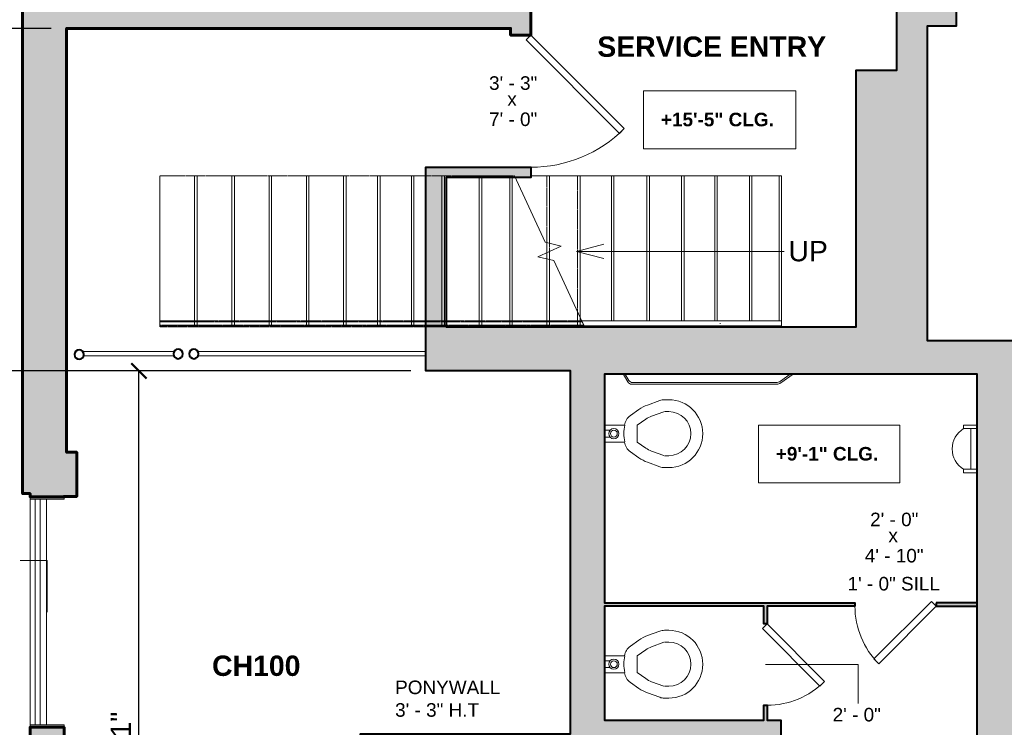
# Model space of a CAD drawing. Header units: inches. Extents: x -2078 to 109126, y -964 to 6385.
# Tile 107 of 137: x 17839 to 18129, y 4228 to 4436. Entities that reach past the tile are written whole.
import ezdxf

# ---------------------------------------------------------------- set-up
doc = ezdxf.new("R2010")
doc.units = ezdxf.units.IN
doc.header["$MEASUREMENT"] = 0
doc.linetypes.add('Overhead 1_16_', pattern=[0.101562, 0.0625, -0.039062])
for name, color, linetype, lineweight in [('A-ANNO', 2, 'Continuous', 5), ('A-ANNO-DIMS', 1, 'Continuous', 9), ('A-COLS', 3, 'Continuous', 9), ('A-DETAIL-3', 40, 'Continuous', 15), ('A-DOOR', 1, 'Continuous', 18), ('A-FIXT', 150, 'Continuous', 9), ('A-GENM', 13, 'Continuous', 9), ('A-RAILING', 4, 'Continuous', 9), ('A-STRS', 4, 'Continuous', 9), ('A-STRS-MBND', 31, 'Overhead 1_16_', 9), ('A-WALL', 3, 'Continuous', 40), ('A-WINDOWS', 2, 'Continuous', 18), ('S-STRS-ANNO', 31, 'Continuous', 9), ('S-STRS-MBND', 31, 'Continuous', 9)]:
    doc.layers.add(name, color=color, linetype=linetype, lineweight=lineweight)
doc.layers.add('A-HATCH', color=9, linetype='Continuous')
doc.styles.add('Arial', font='arial.ttf')
doc.styles.add('Arial_1', font='arial.ttf', dxfattribs={"height": 0.0625})
doc.styles.add('Arial_2', font='arial.ttf', dxfattribs={"height": 3})
doc.styles.add('Arial_B', font='arialbd.ttf', dxfattribs={"height": 4.5})
doc.styles.add('Arial_B_1', font='arialbd.ttf', dxfattribs={"height": 3})
doc.styles.add('Jay Cad', font='arial.ttf', dxfattribs={"height": 0.125})
doc.styles.add('JC', font='arial.ttf', dxfattribs={"height": 0.125})
doc.dimstyles.new('Jay Cad - DIMS', dxfattribs={"dimtxt": 0.125, "dimasz": 0.09375, "dimexe": 0.09375, "dimexo": 0.09375, "dimgap": 0.046875, "dimtad": 1, "dimdec": 1, "dimzin": 0, "dimdsep": 46, "dimlunit": 4, "dimtxsty": 'Jay Cad', "dimblk": 'ARCHTICK', "dimcen": 0.09, "dimclrd": 1, "dimclre": 1, "dimclrt": 256, "dimadec": 0, "dimazin": 0, "dimtfac": 1, "dimtdec": 1, "dimtofl": 0, "dimtmove": 1, "dimatfit": 3, "dimfxl": 1, "dimtolj": 1, "dimtzin": 0, "dimarcsym": 0})
doc.dimstyles.new('JC-DIMS', dxfattribs={"dimtxt": 0.125, "dimasz": 0.09375, "dimexe": 0.09375, "dimexo": 0.09375, "dimgap": 0.046875, "dimtad": 1, "dimdec": 1, "dimzin": 0, "dimdsep": 46, "dimlunit": 4, "dimtxsty": 'JC', "dimblk": 'ARCHTICK', "dimcen": 0.09, "dimclrd": 1, "dimclre": 1, "dimclrt": 256, "dimadec": 0, "dimazin": 0, "dimtfac": 1, "dimtdec": 1, "dimtofl": 0, "dimtmove": 1, "dimatfit": 3, "dimfxl": 1, "dimtolj": 1, "dimtzin": 0, "dimarcsym": 0})

# ---------------------------------------------------------------- blocks, each defined once
blk = doc.blocks.new('JC_DOOR_SINGLE PANEL - SINGLE DOOR-1525210-1st Floor Plan')
at = {"layer": 'A-DOOR', "lineweight": 30}
for p, q in [((-9.49, -29.16), (18.09, -1.59)), ((18.09, -1.59), (19.5, -3)), ((19.5, -3), (-8.08, -30.58)), ((-8.08, -30.58), (-9.49, -29.16))]:
    blk.add_line(p, q, dxfattribs=at)
at = {"layer": 'A-DOOR', "lineweight": 9}
blk.add_arc((19.5, -3), 39, 180, 225, dxfattribs=at)
blk = doc.blocks.new('Railing - Railing-1590628-1st Floor Plan')
at = {"layer": 'A-RAILING', "linetype": 'Overhead 1_16_'}
for p, q in [((-898.01, 287.72), (-898.01, 288.72)), ((-773.33, 288.72), (-898.01, 288.72)), ((-898.01, 287.72), (-898.01, 288.72)), ((-773.33, 288.72), (-898.01, 288.72)), ((-898.01, 287.72), (-898.01, 288.72)), ((-773.33, 288.72), (-898.01, 288.72)), ((-898.01, 287.72), (-898.01, 288.72)), ((-773.33, 288.72), (-898.01, 288.72)), ((-898.01, 287.72), (-898.01, 288.72)), ((-773.33, 288.72), (-898.01, 288.72)), ((-772.87, 287.72), (-898.01, 287.72)), ((-772.87, 287.72), (-898.01, 287.72)), ((-772.87, 287.72), (-898.01, 287.72)), ((-772.87, 287.72), (-898.01, 287.72)), ((-772.87, 287.72), (-898.01, 287.72))]:
    blk.add_line(p, q, dxfattribs=at)
blk = doc.blocks.new('Top Rail Type - Top Rail_Internal_-1590645-1st Floor Plan')
at = {"layer": 'A-RAILING'}
for p, q in [((-714.51, 288.97), (-733.91, 288.97)), ((-732.62, 288.14), (-732.62, 288.3)), ((-733.91, 287.47), (-714.51, 287.47))]:
    blk.add_line(p, q, dxfattribs=at)
at = {"layer": 'A-RAILING', "flags": 128}
blk.add_lwpolyline([(-714.51, 288.29), (-714.51, 288.22), (-714.51, 288.14)], dxfattribs=at)
blk = doc.blocks.new('Top Rail Type - Top Rail_Internal_-V6-1st Floor Plan')
at = {"layer": 'A-RAILING', "linetype": 'Overhead 1_16_'}
for p, q in [((-898.01, 287.47), (-898.01, 288.97)), ((-773.45, 288.97), (-898.01, 288.97)), ((-772.75, 287.47), (-898.01, 287.47))]:
    blk.add_line(p, q, dxfattribs=at)
at = {"layer": 'A-RAILING'}
for p, q in [((-773.45, 288.97), (-772.75, 287.47)), ((-714.51, 288.97), (-773.45, 288.97)), ((-714.51, 287.47), (-714.51, 288.97)), ((-714.51, 287.47), (-772.75, 287.47))]:
    blk.add_line(p, q, dxfattribs=at)
blk = doc.blocks.new('M_Urinal-Wall-3D - M_Urinal-Wall-3D-1633747-1st Floor Plan')
at = {"layer": 'A-FIXT'}
for p, q in [((-10.29, 9.5), (-11.29, 9.5)), ((-11.29, 9.5), (-11.29, 5.5)), ((-10.29, 9.5), (-10.29, 5.5)), ((2.73, 9.5), (1.71, 9.5)), ((1.71, 9.5), (1.71, 5.5)), ((2.73, 5.5), (2.73, 9.5)), ((-10.29, 7.35), (-10.29, 5.5)), ((1.71, 7.35), (-10.29, 7.35)), ((1.71, 5.5), (1.71, 7.35))]:
    blk.add_line(p, q, dxfattribs=at)
blk.add_arc((-4.29, 5.89), 7, 31.0027, 148.9973, dxfattribs=at)
blk = doc.blocks.new('M_Toilet-Commercial-Wall-3D - 380mm Seat Height-1634940-1st Floor Plan')
at = {"layer": 'A-FIXT'}
for p, q in [((5.94, 24), (5.94, 22.71)), ((9.44, 22.71), (9.44, 24)), ((22.44, 24), (22.44, 22.71)), ((25.94, 22.71), (25.94, 24)), ((6.18, 21.34), (7.5, 17.72)), ((10.79, 18.92), (9.47, 22.53)), ((22.41, 22.53), (21.1, 18.92)), ((24.38, 17.72), (25.7, 21.34)), ((8.82, 15.18), (10.6, 12.64)), ((13.47, 14.65), (11.69, 17.18)), ((13.47, 14.65), (18.42, 14.65)), ((20.19, 17.18), (18.42, 14.65)), ((21.28, 12.64), (23.06, 15.18)), ((13.44, 10.96), (13.44, 5)), ((18.44, 5), (18.44, 10.96)), ((14.93, 5), (14.93, 6.67)), ((16.95, 5), (16.95, 6.67))]:
    blk.add_line(p, q, dxfattribs=at)
for centre, radius, start, end in [((15.94, 24), 10, 90, 180), ((15.94, 24), 10, 0, 90), ((15.94, 24), 6.5, 90, 180), ((15.94, 24), 6.5, 360, 90), ((9.94, 22.71), 4, 180, 200), ((21.94, 22.71), 4, 340, 0), ((17.83, 21.48), 11, 200, 215), ((17.83, 21.48), 7.5, 200, 215), ((14.05, 21.48), 7.5, 325, 340), ((14.05, 21.48), 11, 325, 340), ((13.88, 14.93), 4, 215, 263.7549), ((18.01, 14.93), 4, 276.2451, 325), ((15.9, 20.78), 10.07, 255.8499, 284.1501), ((15.94, 7.78), 1.5, 360, 180), ((15.94, 7.78), 1, 360, 180), ((15.94, 7.78), 1.5, 180, 0), ((15.94, 7.78), 1, 180, 360)]:
    blk.add_arc(centre, radius, start, end, dxfattribs=at)
blk = doc.blocks.new('JC_SINGLE DOOR-NO TRIM - SINGLE DOOR-1728652-1st Floor Plan')
at = {"layer": 'A-DOOR', "lineweight": 30}
for p, q in [((-6.38, -16.06), (10.59, 0.91)), ((10.59, 0.91), (12, -0.5)), ((12, -0.5), (-4.97, -17.47)), ((-4.97, -17.47), (-6.38, -16.06))]:
    blk.add_line(p, q, dxfattribs=at)
at = {"layer": 'A-DOOR', "lineweight": 9}
blk.add_arc((12, -0.5), 24, 180, 225, dxfattribs=at)
blk = doc.blocks.new('JC_WINDOW LOUVERS - LOUVERS-1723858-1st Floor Plan')
at = {"layer": 'A-GENM'}
for p, q in [((-33.25, 3.25), (-33.25, 4.75)), ((33.25, 4.75), (-33.25, 4.75)), ((-33.25, 1.75), (-33.25, 3.25)), ((-33.25, 3.25), (33.25, 3.25)), ((33.25, 4.75), (33.25, 3.25)), ((33.25, 3.25), (33.25, 1.75)), ((-33.25, 1.75), (33.25, 1.75))]:
    blk.add_line(p, q, dxfattribs=at)
at = {"layer": 'A-WINDOWS'}
for p, q in [((-34, 4.75), (-33.25, 4.75)), ((33.25, 4.75), (-33.25, 4.75)), ((-33.25, -5.25), (-33.25, 4.75)), ((33.25, -5.25), (33.25, 4.75)), ((34, 4.75), (33.25, 4.75)), ((-33.25, -0.08), (33.25, -0.08)), ((-33.25, -5.25), (-34, -5.25)), ((33.25, -5.25), (34, -5.25))]:
    blk.add_line(p, q, dxfattribs=at)
blk = doc.blocks.new('JC_COLUMN ROUND - COLUMN - ROUND-1643050-1st Floor Plan')
at = {"layer": 'A-COLS', "lineweight": 40}
for start, end in [(90, 180), (180, 360), (0, 90)]:
    blk.add_arc((0, 0), 1.39, start, end, dxfattribs=at)
blk = doc.blocks.new('_ArchTick')
at = {"color": 0, "linetype": 'ByBlock', "const_width": 0.15}
blk.add_lwpolyline([(-0.5, -0.5), (0.5, 0.5)], dxfattribs=at)
blk = doc.blocks.new('*D1183')
at = {"layer": 'A-ANNO-DIMS', "color": 1, "lineweight": -2, "transparency": 16777216}
for p, q in [((17953.96, 4332.88), (17869.23, 4332.88)), ((17873.73, 4105.88), (17873.73, 4332.88)), ((17921.46, 4105.88), (17869.23, 4105.88))]:
    blk.add_line(p, q, dxfattribs=at)
at = {"layer": 'Defpoints', "color": 0, "transparency": 16777216}
for p in [(17873.73, 4332.88), (17958.46, 4332.88), (17925.96, 4105.88)]:
    blk.add_point(p, dxfattribs=at)
at = {"layer": 'A-ANNO-DIMS', "color": 1, "lineweight": -2, "transparency": 16777216, "xscale": 4.5, "yscale": 4.5, "zscale": 4.5}
for p, rotation in [((17873.73, 4332.88), 90), ((17873.73, 4105.88), 270)]:
    blk.add_blockref('_ArchTick', p, dxfattribs=dict(at, rotation=rotation))
at = {"layer": 'A-ANNO-DIMS', "transparency": 16777216, "insert": (17868.42, 4219.38), "char_height": 6, "width": 0.5739, "attachment_point": 5, "rotation": 90, "style": 'JC'}
blk.add_mtext('\\A1;18\'-11"', dxfattribs=at)
blk = doc.blocks.new('*D1185')
at = {"layer": 'A-ANNO', "color": 1, "lineweight": -2, "transparency": 16777216}
for p, q in [((17847.89, 4433.88), (17631.76, 4433.88)), ((17636.26, 4332.88), (17636.26, 4433.88)), ((17953.96, 4332.88), (17631.76, 4332.88))]:
    blk.add_line(p, q, dxfattribs=at)
at = {"layer": 'Defpoints', "color": 0, "transparency": 16777216}
for p in [(17636.26, 4433.88), (17852.39, 4433.88), (17958.46, 4332.88)]:
    blk.add_point(p, dxfattribs=at)
at = {"layer": 'A-ANNO', "color": 1, "lineweight": -2, "transparency": 16777216, "xscale": 4.5, "yscale": 4.5, "zscale": 4.5}
for p, rotation in [((17636.26, 4433.88), 90), ((17636.26, 4332.88), 270)]:
    blk.add_blockref('_ArchTick', p, dxfattribs=dict(at, rotation=rotation))
at = {"layer": 'A-ANNO', "transparency": 16777216, "insert": (17630.95, 4383.38), "char_height": 6, "attachment_point": 5, "rotation": 90, "style": 'Jay Cad'}
blk.add_mtext('\\A1;8\'-5"', dxfattribs=at)
blk = doc.blocks.new('JC- existing door Tag_quad - JC- existing door Tag_quad-839775-1st Floor Plan')
at = {"layer": 'A-ANNO', "insert": (-0.0234, 0.0378), "char_height": 0.0625, "width": 0.0505, "attachment_point": 1, "style": 'Arial_1', "bg_fill": 3, "box_fill_scale": 1.25, "bg_fill_color": 256, "bg_fill_true_color": 13158600, "bg_fill_transparency": 0}
blk.add_mtext('x', dxfattribs=at)
blk = doc.blocks.new('*D1229')
at = {"layer": 'A-ANNO', "color": 1, "lineweight": -2, "transparency": 16777216}
for p, q in [((17847.89, 4433.88), (17600.73, 4433.88)), ((17605.23, 4433.88), (17605.23, 4048.88)), ((17852.64, 4048.88), (17600.73, 4048.88))]:
    blk.add_line(p, q, dxfattribs=at)
at = {"layer": 'Defpoints', "color": 0, "transparency": 16777216}
for p in [(17852.39, 4433.88), (17605.23, 4048.88), (17857.14, 4048.88)]:
    blk.add_point(p, dxfattribs=at)
at = {"layer": 'A-ANNO', "color": 1, "lineweight": -2, "transparency": 16777216, "xscale": 4.5, "yscale": 4.5, "zscale": 4.5}
for p, rotation in [((17605.23, 4433.88), 90), ((17605.23, 4048.88), 270)]:
    blk.add_blockref('_ArchTick', p, dxfattribs=dict(at, rotation=rotation))
at = {"layer": 'A-ANNO', "transparency": 16777216, "insert": (17599.92, 4241.38), "char_height": 6, "attachment_point": 5, "rotation": 90, "style": 'Jay Cad'}
blk.add_mtext('\\A1;32\'-1"', dxfattribs=at)
blk = doc.blocks.new('*D1235')
at = {"layer": 'A-ANNO', "color": 1, "lineweight": -2, "transparency": 16777216}
for p, q in [((17847.89, 4519.88), (17568.51, 4519.88)), ((17573.01, 3679.88), (17573.01, 4519.88)), ((17847.2, 3679.88), (17568.51, 3679.88))]:
    blk.add_line(p, q, dxfattribs=at)
at = {"layer": 'Defpoints', "color": 0, "transparency": 16777216}
for p in [(17573.01, 4519.88), (17852.39, 4519.88), (17851.7, 3679.88)]:
    blk.add_point(p, dxfattribs=at)
at = {"layer": 'A-ANNO', "color": 1, "lineweight": -2, "transparency": 16777216, "xscale": 4.5, "yscale": 4.5, "zscale": 4.5}
for p, rotation in [((17573.01, 4519.88), 90), ((17573.01, 3679.88), 270)]:
    blk.add_blockref('_ArchTick', p, dxfattribs=dict(at, rotation=rotation))
at = {"layer": 'A-ANNO', "transparency": 16777216, "insert": (17567.7, 4099.88), "char_height": 6, "attachment_point": 5, "rotation": 90, "style": 'Jay Cad'}
blk.add_mtext("\\A1;70'", dxfattribs=at)
blk = doc.blocks.new('JC- existing door Tag_quad_sill - JC- existing door Tag_quad_sill-1728298-1st Floor Plan')
at = {"layer": 'A-ANNO', "insert": (-0.0234, 0.0378), "char_height": 0.0625, "width": 0.0505, "attachment_point": 1, "style": 'Arial_1', "bg_fill": 2}
blk.add_mtext('x', dxfattribs=at)

msp = doc.modelspace()

# ---------------------------------------------------------------- hatches: boundary and pattern name
at = {"layer": 'A-HATCH'}
h = msp.add_hatch(color=256, dxfattribs=at)
h.dxf.hatch_style = 1
h.paths.add_polyline_path([(19358.414, 4048.88), (19323.414, 4048.88), (19323.414, 4039.88), (19358.414, 4039.88)])
h.paths.add_polyline_path([(19287.414, 4048.88), (19245.414, 4048.88), (19245.414, 4039.88), (19287.414, 4039.88)])
h.paths.add_polyline_path([(19225.414, 4048.88), (19187.414, 4048.88), (19187.414, 4072.654), (19185.414, 4072.654), (19185.414, 4342.098), (19175.456, 4342.098), (19175.456, 4336.098), (19179.414, 4336.098), (19179.414, 4270.467), (19119.456, 4270.467), (19119.456, 4336.098), (19147.456, 4336.098), (19147.456, 4342.098), (19118.414, 4342.098), (19118.414, 4347.88), (19112.414, 4347.88), (19112.414, 4342.098), (19112.456, 4342.098), (19112.456, 4319.501), (18948.414, 4319.501), (18948.414, 4568.38), (18935.414, 4568.38), (18935.414, 4048.88), (18935.618, 4048.88), (18935.618, 4039.88), (19059.414, 4039.88), (19059.414, 4048.88), (18948.414, 4048.88), (18948.414, 4313.501), (19112.456, 4313.501), (19112.456, 4264.467), (19175.414, 4264.467), (19175.414, 4048.88), (19095.414, 4048.88), (19095.414, 4039.88), (19225.414, 4039.88)])
h.paths.add_polyline_path([(19187.414, 4568.38), (19175.414, 4568.38), (19175.414, 4478.38), (19179.22, 4478.38), (19179.22, 4397.501), (19162.22, 4397.501), (19162.22, 4391.501), (19185.22, 4391.501), (19185.22, 4478.38), (19187.414, 4478.38)], flags=17)
h.paths.add_polyline_path([(19064.414, 4515.501), (19058.414, 4515.501), (19058.414, 4391.501), (19112.414, 4391.501), (19112.414, 4383.88), (19118.414, 4383.88), (19118.414, 4391.501), (19126.22, 4391.501), (19126.22, 4397.501), (19064.414, 4397.501)], flags=17)
h.paths.add_polyline_path([(19427.414, 4568.38), (19415.414, 4568.38), (19415.414, 4525.501), (19414.914, 4525.501), (19414.914, 4515.501), (19415.414, 4515.501), (19415.414, 4478.38), (19427.414, 4478.38)])
h.paths.add_polyline_path([(19414.914, 4525.501), (19187.414, 4525.501), (19187.414, 4515.501), (19414.914, 4515.501)])
h.paths.add_polyline_path([(18709.414, 4568.38), (18696.414, 4568.38), (18696.414, 4525.501), (18696.414, 4515.501), (18696.414, 4477.38), (18709.414, 4477.38)])
h.paths.add_polyline_path([(18696.414, 4525.501), (18695.414, 4525.501), (18468.414, 4525.501), (18468.414, 4515.501), (18537.414, 4515.501), (18550.414, 4515.501), (18695.414, 4515.501), (18696.414, 4515.501)])
h.paths.add_polyline_path([(18468.414, 4568.38), (18455.414, 4568.38), (18455.414, 4474.074), (18461.414, 4474.074), (18461.414, 4477.38), (18468.414, 4477.38)])
h.paths.add_polyline_path([(18550.414, 4515.501), (18537.414, 4515.501), (18537.414, 4432.074), (18461.414, 4432.074), (18461.414, 4438.074), (18455.414, 4438.074), (18455.414, 4432.074), (18455.414, 4427.074), (18537.414, 4427.074), (18537.414, 4051.88), (18468.179, 4051.88), (18468.179, 4072.983), (18456.179, 4072.983), (18456.179, 4048.88), (18273.135, 4048.88), (18273.135, 4039.88), (18475.941, 4039.88), (18475.941, 4048.88), (18511.941, 4048.88), (18511.941, 4039.88), (18552.618, 4039.88), (18552.618, 4048.88), (18550.414, 4048.88)])
h.paths.add_polyline_path([(18455.414, 4432.074), (18307.422, 4432.074), (18307.422, 4427.074), (18455.414, 4427.074)], flags=17)
h.paths.add_polyline_path([(18229.414, 4567.88), (18216.414, 4567.88), (18216.414, 4480.575), (18229.414, 4480.575)])
h.paths.add_polyline_path([(18121.135, 4264.498), (18109.047, 4264.498), (18109.047, 4263.498), (18121.135, 4263.498)])
h.paths.add_polyline_path([(18229.135, 4289.63), (18223.135, 4289.63), (18223.135, 4279.63), (18229.135, 4279.63)])
h = msp.add_hatch(color=256, dxfattribs=at)
h.dxf.hatch_style = 1
h.paths.add_polyline_path([(17851.635, 4209.032), (17855.414, 4209.032), (17855.414, 4224.032), (17851.635, 4224.032), (17851.635, 4227.782), (17841.635, 4227.782), (17841.635, 4152.469), (17841.135, 4152.469), (17841.135, 4039.88), (17844.414, 4039.88), (17844.414, 4038.755), (17849.414, 4038.755), (17849.414, 4039.88), (17876.385, 4039.88), (17876.385, 4048.88), (17857.135, 4048.88), (17857.135, 4109.394), (17861.135, 4109.394), (17861.135, 4134.394), (17857.135, 4134.394), (17857.135, 4134.469), (17852.135, 4134.469), (17852.135, 4152.469), (17851.635, 4152.469)])

# ---------------------------------------------------------------- linework, layer by layer
at = {"layer": 'A-ANNO'}
for p, q in [((18002.914, 4368.13), (18010.914, 4370.274)), ((18002.914, 4368.13), (18010.914, 4365.987)), ((18064.201, 4368.13), (18003.914, 4368.13)), ((17846.635, 4276.997), (17838.691, 4277.009)), ((17846.635, 4261.782), (17846.635, 4276.997)), ((18058.635, 4246.285), (18085.979, 4246.285)), ((18085.979, 4246.285), (18085.979, 4234.847))]:
    msp.add_line(p, q, dxfattribs=at)
at = {"layer": 'A-ANNO', "flags": 128}
for points in [[(18022.675, 4415.472), (18067.586, 4415.472), (18067.586, 4398.404), (18022.675, 4398.404)], [(18056.575, 4316.907), (18098.311, 4316.907), (18098.311, 4299.839), (18056.575, 4299.839)]]:
    msp.add_lwpolyline(points, close=True, dxfattribs=at)
at = {"layer": 'A-DETAIL-3', "lineweight": 9}
for p, q in [((17884.101, 4338.578), (17857.223, 4338.578)), ((17891.176, 4338.578), (17958.456, 4338.578)), ((17884.101, 4337.328), (17857.223, 4337.328)), ((17890.956, 4337.328), (17958.456, 4337.328)), ((18016.759, 4331.783), (18017.991, 4329.649)), ((18017.192, 4332.033), (18018.311, 4330.093)), ((18063.057, 4329.875), (18065.929, 4331.886)), ((18063.177, 4329.349), (18066.81, 4331.893)), ((18019.169, 4328.968), (18061.97, 4328.968)), ((18019.394, 4329.468), (18061.767, 4329.468)), ((18019.394, 4329.468), (18061.767, 4329.468))]:
    msp.add_line(p, q, dxfattribs=at)
for centre, radius, start, end in [((18019.394, 4330.718), 1.25, 210, 270), ((18061.767, 4331.718), 2.25, 270, 305), ((18019.169, 4330.329), 1.361, 210, 270), ((18061.97, 4331.072), 2.104, 270, 305)]:
    msp.add_arc(centre, radius, start, end, dxfattribs=at)
at = {"layer": 'A-STRS'}
for p, q in [((17994.914, 4390.38), (17989.414, 4390.38)), ((18003.914, 4390.38), (17994.914, 4390.38)), ((17994.914, 4370.541), (17994.914, 4390.38)), ((18013.914, 4390.38), (18003.914, 4390.38)), ((18003.914, 4348.83), (18003.914, 4390.38)), ((18024.414, 4390.38), (18013.914, 4390.38)), ((18013.914, 4347.63), (18013.914, 4390.38)), ((18034.664, 4390.38), (18024.414, 4390.38)), ((18024.414, 4347.63), (18024.414, 4390.38)), ((18044.414, 4390.38), (18034.664, 4390.38)), ((18034.664, 4347.63), (18034.664, 4390.38)), ((18054.664, 4390.38), (18044.414, 4390.38)), ((18044.414, 4347.63), (18044.414, 4390.38)), ((18063.414, 4390.38), (18054.664, 4390.38)), ((18054.664, 4347.63), (18054.664, 4390.38)), ((18063.414, 4347.63), (18063.414, 4390.38)), ((17994.914, 4365.719), (17994.914, 4368.13)), ((18013.914, 4345.88), (18013.914, 4346.13)), ((18024.414, 4345.88), (18024.414, 4346.13)), ((18034.664, 4345.88), (18034.664, 4346.13)), ((18044.414, 4345.88), (18044.414, 4346.13)), ((18054.664, 4345.88), (18054.664, 4346.13)), ((18063.414, 4345.88), (18063.414, 4346.13))]:
    msp.add_line(p, q, dxfattribs=at)
at = {"layer": 'A-STRS', "linetype": 'Overhead 1_16_'}
for p, q in [((17994.164, 4370.723), (17994.164, 4390.38)), ((18003.164, 4350.438), (18003.164, 4390.38)), ((18013.164, 4347.63), (18013.164, 4390.38)), ((18023.664, 4347.63), (18023.664, 4390.38)), ((18033.914, 4347.63), (18033.914, 4390.38)), ((18043.664, 4347.63), (18043.664, 4390.38)), ((18053.914, 4347.63), (18053.914, 4390.38)), ((18062.664, 4347.63), (18062.664, 4390.38)), ((17994.164, 4365.902), (17994.164, 4367.78)), ((18013.164, 4345.88), (18013.164, 4346.13)), ((18023.664, 4345.88), (18023.664, 4346.13)), ((18033.914, 4345.88), (18033.914, 4346.13)), ((18043.664, 4345.88), (18043.664, 4346.13)), ((18053.914, 4345.88), (18053.914, 4346.13)), ((18062.664, 4345.88), (18062.664, 4346.13))]:
    msp.add_line(p, q, dxfattribs=at)
at = {"layer": 'A-STRS-MBND'}
for p, q in [((17879.914, 4345.88), (17879.914, 4390.38)), ((17984.538, 4390.38), (17879.914, 4390.38)), ((17890.164, 4345.88), (17890.164, 4390.38)), ((17890.914, 4345.88), (17890.914, 4390.38)), ((17901.164, 4345.88), (17901.164, 4390.38)), ((17901.914, 4345.88), (17901.914, 4390.38)), ((17912.164, 4345.88), (17912.164, 4390.38)), ((17912.914, 4345.88), (17912.914, 4390.38)), ((17923.164, 4345.88), (17923.164, 4390.38)), ((17923.914, 4345.88), (17923.914, 4390.38)), ((17934.164, 4345.88), (17934.164, 4390.38)), ((17934.914, 4345.88), (17934.914, 4390.38)), ((17944.164, 4345.88), (17944.164, 4390.38)), ((17944.914, 4345.88), (17944.914, 4390.38)), ((17954.164, 4345.88), (17954.164, 4390.38)), ((17954.914, 4345.88), (17954.914, 4390.38)), ((17963.164, 4345.88), (17963.164, 4390.38)), ((17963.914, 4345.88), (17963.914, 4390.38)), ((17974.164, 4345.88), (17974.164, 4390.38)), ((17974.914, 4345.88), (17974.914, 4390.38)), ((17983.164, 4345.88), (17983.164, 4390.38)), ((17983.914, 4345.88), (17983.914, 4390.38)), ((17994.164, 4367.78), (17994.164, 4370.723)), ((17994.914, 4368.13), (17994.914, 4370.541)), ((17994.164, 4345.88), (17994.164, 4365.902)), ((17994.914, 4345.88), (17994.914, 4365.719)), ((18003.164, 4345.88), (18003.164, 4350.438)), ((18003.914, 4345.88), (18003.914, 4348.83)), ((17988.724, 4345.88), (17879.914, 4345.88))]:
    msp.add_line(p, q, dxfattribs=at)
at = {"layer": 'A-WALL'}
msp.add_lwpolyline([(18114.914, 4442.575), (18114.914, 4434.575), (18106.414, 4434.575), (18106.414, 4341.88), (18216.414, 4341.88), (18216.414, 4434.575), (18156.914, 4434.575), (18156.914, 4442.575)], dxfattribs=at)
msp.add_lwpolyline([(18109.047, 4264.498), (18109.047, 4263.498), (18121.135, 4263.498), (18121.135, 4264.498)], close=True, dxfattribs=at)
at = {"layer": 'A-WALL', "lineweight": 60}
msp.add_lwpolyline([(17855.414, 4224.032), (17851.635, 4224.032), (17851.635, 4227.782), (17841.635, 4227.782), (17841.635, 4152.469), (17841.135, 4152.469), (17841.135, 4039.88), (17844.414, 4039.88), (17844.414, 4038.755), (17849.414, 4038.755), (17849.414, 4039.88), (17876.385, 4039.88), (17876.385, 4048.88), (17857.135, 4048.88), (17857.135, 4109.394), (17861.135, 4109.394), (17861.135, 4134.394), (17857.135, 4134.394), (17857.135, 4134.469), (17852.135, 4134.469), (17852.135, 4152.469), (17851.635, 4152.469), (17851.635, 4209.032), (17855.414, 4209.032)], close=True, dxfattribs=at)
at = {"layer": 'S-STRS-ANNO'}
msp.add_line((18003.914, 4368.13), (18002.914, 4368.13), dxfattribs=at)
at = {"layer": 'S-STRS-MBND'}
for p, q in [((17984.538, 4390.38), (17993.646, 4370.849)), ((17993.646, 4370.849), (17998.312, 4369.715)), ((17998.312, 4369.715), (17991.515, 4366.545)), ((17991.515, 4366.545), (17996.182, 4365.411)), ((17996.182, 4365.411), (18005.289, 4345.88))]:
    msp.add_line(p, q, dxfattribs=at)

# ---------------------------------------------------------------- block references
at = {"layer": 'A-ANNO', "xscale": 64, "yscale": 64, "zscale": 64}
for name, p in [('JC- existing door Tag_quad - JC- existing door Tag_quad-839775-1st Floor Plan', (17983.954, 4412.64)), ('JC- existing door Tag_quad_sill - JC- existing door Tag_quad_sill-1728298-1st Floor Plan', (18096.424, 4283.943))]:
    msp.add_blockref(name, p, dxfattribs=at)
at = {"layer": 'A-COLS'}
for p in [(17856.134, 4337.72), (17885.301, 4337.883), (17889.976, 4337.883)]:
    msp.add_blockref('JC_COLUMN ROUND - COLUMN - ROUND-1643050-1st Floor Plan', p, dxfattribs=at)
at = {"layer": 'A-DOOR'}
for name, p, rotation in [('JC_DOOR_SINGLE PANEL - SINGLE DOOR-1525210-1st Floor Plan', (17986.414, 4412.431), 90), ('JC_SINGLE DOOR-NO TRIM - SINGLE DOOR-1728652-1st Floor Plan', (18058.635, 4246.285), 89.99999999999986)]:
    msp.add_blockref(name, p, dxfattribs=dict(at, rotation=rotation))
msp.add_blockref('JC_SINGLE DOOR-NO TRIM - SINGLE DOOR-1728652-1st Floor Plan', (18097.047, 4263.998), dxfattribs=at)
at = {"layer": 'A-FIXT'}
for name, p, rotation in [('M_Toilet-Commercial-Wall-3D - 380mm Seat Height-1634940-1st Floor Plan', (18006.135, 4330.321), 269.9999999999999), ('M_Urinal-Wall-3D - M_Urinal-Wall-3D-1633747-1st Floor Plan', (18126.635, 4314.154), 89.9999999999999), ('M_Toilet-Commercial-Wall-3D - 380mm Seat Height-1634940-1st Floor Plan', (18006.135, 4262.321), 269.9999999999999)]:
    msp.add_blockref(name, p, dxfattribs=dict(at, rotation=rotation))
at = {"layer": 'A-RAILING'}
for name in ['Top Rail Type - Top Rail_Internal_-V6-1st Floor Plan', 'Railing - Railing-1590628-1st Floor Plan', 'Top Rail Type - Top Rail_Internal_-1590645-1st Floor Plan']:
    msp.add_blockref(name, (18777.924, 4058.662), dxfattribs=at)
at = {"layer": 'A-WINDOWS', "rotation": 90}
msp.add_blockref('JC_WINDOW LOUVERS - LOUVERS-1723858-1st Floor Plan', (17846.385, 4261.782), dxfattribs=at)

# ---------------------------------------------------------------- texts
at = {"layer": 'A-ANNO', "attachment_point": 1}
for s, insert, char_height, width, style in [('SERVICE ENTRY', (18009.028, 4431.514), 6, 82.82, 'Arial_B'), ('3\' - 3"', (17977.069, 4419.777), 4, 17.978, 'Arial_2'), ('7\' - 0"', (17977.069, 4409.096), 4, 17.978, 'Arial_2'), ('+15\'-5" CLG.', (18027.795, 4409.019), 4, 41.814, 'Arial_B_1'), ('+9\'-1" CLG.', (18061.695, 4310.454), 4, 37.976, 'Arial_B_1'), ('2\' - 0"', (18089.538, 4291.08), 4, 17.978, 'Arial_2'), ('4\' - 10"', (18087.964, 4280.399), 4, 21.816, 'Arial_2'), ('1\' - 0" SILL', (18082.874, 4272.127), 4, 34.138, 'Arial_2'), ('CH100', (17895.327, 4248.932), 6, 103.626, 'Arial_B'), ('PONYWALL', (17949.35, 4241.561), 4, 39.39, 'Arial_2'), ('3\' - 3" H.T', (17949.35, 4234.895), 4, 35.148, 'Arial_2'), ('2\' - 0"', (18078.471, 4233.514), 4, 17.978, 'Arial_2')]:
    msp.add_mtext(s, dxfattribs=dict(at, insert=insert, char_height=char_height, width=width, style=style))
at = {"layer": 'A-ANNO', "insert": (18065.416, 4371.211), "char_height": 6, "width": 13.90064, "attachment_point": 1, "line_spacing_factor": 0.941778, "style": 'Arial'}
msp.add_mtext('UP', dxfattribs=at)

# ---------------------------------------------------------------- dimensions: what is measured, and where the dimension line sits
at = {"layer": 'A-ANNO'}
for base, p1, p2, picture, middle in [((17573.009, 4519.88), (17851.703, 3679.88), (17852.385, 4519.88), '*D1235', (17567.696, 4099.88)), ((17605.234, 4048.88), (17852.385, 4433.88), (17857.135, 4048.88), '*D1229', (17599.919, 4241.38)), ((17636.263, 4433.88), (17958.456, 4332.88), (17852.385, 4433.88), '*D1185', (17630.95, 4383.38))]:
    dim = msp.add_linear_dim(base=base, p1=p1, p2=p2, angle=90, dimstyle='Jay Cad - DIMS', dxfattribs=at)
    dim.commit()
    dim.dimension.update_dxf_attribs({"geometry": picture, "text_midpoint": middle})
at = {"layer": 'A-ANNO-DIMS'}
dim = msp.add_linear_dim(base=(17873.731, 4332.88), p1=(17925.956, 4105.88), p2=(17958.456, 4332.88), angle=90, dimstyle='JC-DIMS', dxfattribs=at)
dim.commit()
dim.dimension.update_dxf_attribs({"geometry": '*D1183', "text_midpoint": (17868.417, 4219.38)})

# ---------------------------------------------------------------- next in the draw order: hatches: boundary and pattern name
at = {"layer": 'A-HATCH'}
h = msp.add_hatch(color=256, dxfattribs=at)
h.dxf.hatch_style = 1
h.paths.add_polyline_path([(17852.385, 4519.88), (17976.414, 4519.88), (17976.414, 4505.575), (17989.414, 4505.575), (17989.414, 4567.88), (17976.414, 4567.88), (17976.414, 4525.88), (17852.385, 4525.88), (17852.385, 4567.032), (17839.385, 4567.032), (17839.385, 4296.719), (17841.635, 4296.719), (17841.635, 4295.782), (17851.635, 4295.782), (17851.635, 4295.891), (17855.414, 4295.891), (17855.414, 4308.891), (17852.385, 4308.891), (17852.385, 4433.88), (17983.414, 4433.88), (17983.414, 4431.931), (17989.414, 4431.931), (17989.414, 4443.575), (18049.914, 4443.575), (18049.914, 4452.575), (17989.414, 4452.575), (17989.414, 4453.575), (17971.914, 4453.575), (17971.914, 4454.88), (17852.385, 4454.88)])
h = msp.add_hatch(color=256, dxfattribs=at)
h.dxf.hatch_style = 1
h.paths.add_polyline_path([(18063.135, 4229.88), (18059.135, 4229.88), (18059.135, 4234.285), (18058.135, 4234.285), (18058.135, 4229.88), (18011.135, 4229.88), (18011.135, 4263.498), (18058.135, 4263.498), (18058.135, 4258.285), (18059.135, 4258.285), (18059.135, 4263.498), (18085.047, 4263.498), (18085.047, 4264.498), (18011.135, 4264.498), (18011.135, 4331.88), (18121.135, 4331.88), (18121.135, 4135.88), (18081.135, 4135.88), (18081.135, 4128.88), (18126.135, 4128.88), (18126.135, 4048.88), (18120.385, 4048.88), (18120.385, 4039.88), (18163.385, 4039.88), (18163.385, 4048.88), (18132.135, 4048.88), (18132.135, 4154.38), (18140.16, 4154.38), (18140.16, 4155.38), (18132.135, 4155.38), (18132.135, 4232.88), (18188.473, 4232.88), (18188.473, 4155.38), (18170.16, 4155.38), (18170.16, 4154.38), (18191.113, 4154.38), (18191.113, 4155.38), (18189.473, 4155.38), (18189.473, 4232.88), (18223.135, 4232.88), (18223.135, 4155.38), (18221.113, 4155.38), (18221.113, 4154.38), (18223.135, 4154.38), (18223.135, 4096.21), (18185.104, 4096.21), (18185.104, 4095.21), (18223.135, 4095.21), (18223.135, 4048.88), (18199.385, 4048.88), (18199.385, 4039.88), (18237.135, 4039.88), (18237.135, 4048.88), (18229.135, 4048.88), (18229.135, 4243.63), (18223.135, 4243.63), (18223.135, 4240.88), (18132.135, 4240.88), (18132.135, 4333.88), (18223.135, 4333.88), (18223.135, 4325.63), (18229.135, 4325.63), (18229.135, 4333.88), (18229.414, 4333.88), (18229.414, 4444.575), (18216.414, 4444.575), (18216.414, 4442.575), (18156.914, 4442.575), (18156.914, 4434.575), (18216.414, 4434.575), (18216.414, 4341.88), (18106.414, 4341.88), (18106.414, 4434.575), (18114.914, 4434.575), (18114.914, 4442.575), (18106.414, 4442.575), (18106.414, 4452.575), (18091.914, 4452.575), (18091.914, 4443.575), (18097.414, 4443.575), (18097.414, 4421.575), (18085.414, 4421.575), (18085.414, 4345.88), (17964.456, 4345.88), (17964.456, 4389.931), (17989.414, 4389.931), (17989.414, 4392.931), (17958.456, 4392.931), (17958.456, 4332.88), (18001.135, 4332.88), (18001.135, 4225.88), (18001.135, 4217.88), (18001.135, 4105.88), (18001.135, 4097.88), (18001.135, 4048.88), (17924.385, 4048.88), (17924.385, 4039.88), (18084.385, 4039.88), (18084.385, 4048.88), (18011.135, 4048.88), (18011.135, 4222.88), (18063.135, 4222.88)])

# ---------------------------------------------------------------- next in the draw order: linework, layer by layer
at = {"layer": 'A-WALL', "lineweight": 60}
msp.add_lwpolyline([(17839.385, 4567.032), (17839.385, 4296.719), (17841.635, 4296.719), (17841.635, 4295.782), (17851.635, 4295.782), (17851.635, 4295.891), (17855.414, 4295.891), (17855.414, 4308.891), (17852.385, 4308.891), (17852.385, 4433.88), (17983.414, 4433.88), (17983.414, 4431.931), (17989.414, 4431.931), (17989.414, 4443.575)], dxfattribs=at)
at = {"layer": 'A-WALL'}
for points in [[(18001.135, 4105.88), (18001.135, 4217.88), (17939.135, 4217.88), (17939.135, 4225.88), (18001.135, 4225.88), (18001.135, 4332.88), (17958.456, 4332.88), (17958.456, 4392.931), (17989.414, 4392.931), (17989.414, 4389.931), (17964.456, 4389.931), (17964.456, 4345.88), (18085.414, 4345.88), (18085.414, 4421.575), (18097.414, 4421.575), (18097.414, 4443.575)], [(18121.135, 4135.88), (18121.135, 4331.88), (18011.135, 4331.88), (18011.135, 4264.498), (18085.047, 4264.498), (18085.047, 4263.498), (18059.135, 4263.498), (18059.135, 4258.285), (18058.135, 4258.285), (18058.135, 4263.498), (18011.135, 4263.498), (18011.135, 4229.88), (18058.135, 4229.88), (18058.135, 4234.285), (18059.135, 4234.285), (18059.135, 4229.88), (18063.135, 4229.88), (18063.135, 4222.88)]]:
    msp.add_lwpolyline(points, dxfattribs=at)

doc.saveas('drawing.dxf')
